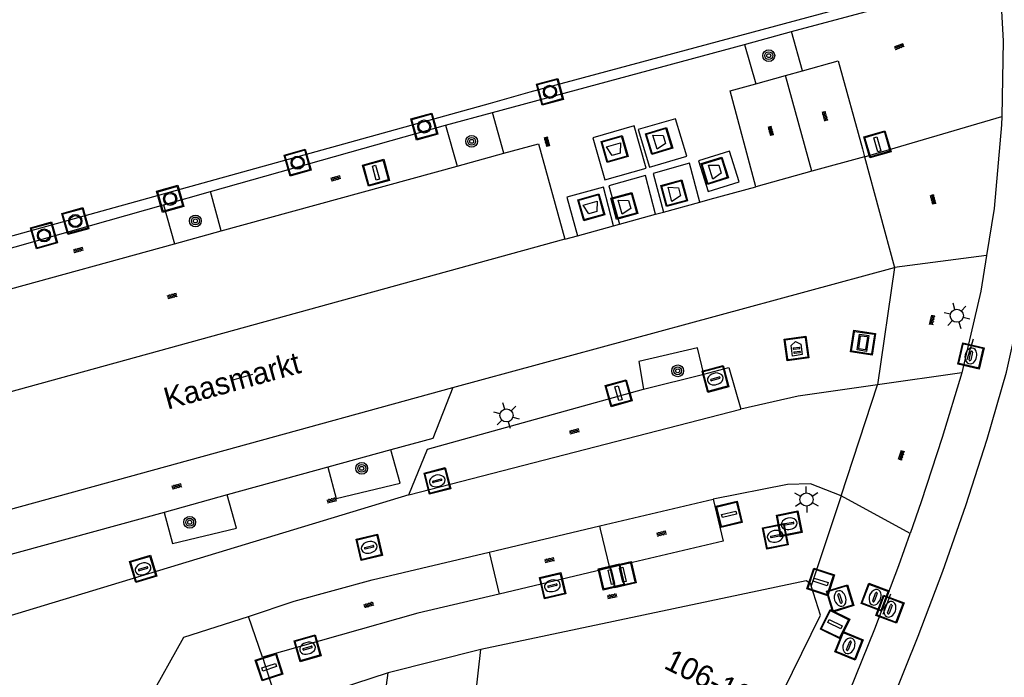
# Model space of a CAD drawing. Header units: metres. Extents: x 93870 to 95789, y 463036 to 464040.
# Tile 102 of 256: x 94041 to 94086, y 463903 to 463933. Entities that reach past the tile are written whole.
import ezdxf
from ezdxf.enums import TextEntityAlignment as Align

# ---------------------------------------------------------------- set-up
doc = ezdxf.new("R2010")
doc.units = ezdxf.units.M
doc.header["$LTSCALE"] = 25.4
for name, color, linetype in [('B_BEBOUWINGSGRENS_0', 1, 'Continuous'), ('B_TUSSENMUUR_0', 7, 'Continuous'), ('G_GRENS_ALGEMEEN_0', 7, 'Continuous'), ('Q_AFVAL_APART_PLAATS_0', 7, 'Continuous'), ('Q_BOOM_0', 3, 'Continuous'), ('Q_BRANDKRAAN_0', 5, 'Continuous'), ('Q_INSPECTIE_OF_RIOOLPUT_0', 253, 'Continuous'), ('Q_KOLK_0', 254, 'Continuous'), ('Q_LICHTMAST_0', 2, 'Continuous'), ('Q_LIJNAFWATERING_LIJN_0', 7, 'Continuous'), ('Q_MEERRING_0', 7, 'Continuous'), ('Q_OPLAADPAAL_0', 7, 'Continuous'), ('Q_RECLAMEZUIL_0', 232, 'Continuous'), ('Q_VERKEERSBORDPAAL_0', 40, 'Continuous'), ('Q_WATERLEIDINGPUT_0', 5, 'Continuous'), ('Q_WEGWIJZER_0', 7, 'Continuous'), ('S_GBKN_SYMBOOL_OV_GROOT_0', 7, 'Continuous'), ('V_WEGGRENS_0', 7, 'Continuous'), ('W_WATERGRENS_0', 5, 'Continuous'), ('Z_GBKN_HUISNUMMER_0', 252, 'Continuous'), ('Z_STRAATNAAM_0', 252, 'Continuous')]:
    doc.layers.add(name, color=color, linetype=linetype)
doc.layers.add('Q_PAAL_STEEN_0', color=7, linetype='Continuous', true_color=0xa97373)

# ---------------------------------------------------------------- blocks, each defined once
blk = doc.blocks.new('Q_AFVAL_APART_PLAATS')
for points in [[(-0.5, 0.5), (0.5, 0.5), (0.5, -0.5), (-0.5, -0.5)], [(-0.336, 0.197), (0.331, 0.197), (0.19, -0.251), (-0.196, -0.251)]]:
    blk.add_lwpolyline(points, close=True)
blk.add_lwpolyline([(-0.442, 0.464), (0.438, 0.464, -0.414214), (0.459, 0.442), (0.459, -0.437, -0.414214), (0.438, -0.459), (-0.442, -0.459, -0.414214), (-0.463, -0.437), (-0.463, 0.442, -0.414214), (-0.442, 0.464)], format="xyb")
blk = doc.blocks.new('Q_WEGWIJZER')
for points in [[(-0.5, 0.5), (0.5, 0.5), (0.5, -0.5), (-0.5, -0.5)], [(-0.369, 0.22), (0.358, 0.22), (0.358, -0.214), (-0.369, -0.214)]]:
    blk.add_lwpolyline(points, close=True)
for points in [[(-0.442, 0.464), (0.438, 0.464, -0.414214), (0.459, 0.442), (0.459, -0.437, -0.414214), (0.438, -0.459), (-0.442, -0.459, -0.414214), (-0.463, -0.437), (-0.463, 0.442), (-0.463, 0.444), (-0.463, 0.446), (-0.463, 0.448), (-0.462, 0.45), (-0.461, 0.451), (-0.46, 0.453), (-0.459, 0.455), (-0.458, 0.456), (-0.457, 0.457), (-0.456, 0.459), (-0.454, 0.46), (-0.453, 0.461), (-0.451, 0.462), (-0.449, 0.462), (-0.447, 0.463), (-0.446, 0.463), (-0.444, 0.464), (-0.442, 0.464)], [(-0.287, 0.16), (0.281, 0.16, -0.414214), (0.303, 0.139), (0.303, -0.134, -0.414214), (0.281, -0.156), (-0.287, -0.156, -0.414214), (-0.308, -0.134), (-0.308, 0.139), (-0.308, 0.14), (-0.308, 0.142), (-0.307, 0.144), (-0.307, 0.146), (-0.306, 0.148), (-0.305, 0.149), (-0.304, 0.151), (-0.303, 0.152), (-0.302, 0.154), (-0.3, 0.155), (-0.299, 0.156), (-0.297, 0.157), (-0.296, 0.158), (-0.294, 0.159), (-0.292, 0.159), (-0.29, 0.16), (-0.288, 0.16), (-0.287, 0.16)]]:
    blk.add_lwpolyline(points, format="xyb")
blk = doc.blocks.new('Q_OPLAADPAAL')
for points in [[(-0.5, 0.5), (0.5, 0.5), (0.5, -0.5), (-0.5, -0.5)], [(-0.08, 0.333), (0.071, 0.333), (0.071, -0.329), (-0.08, -0.329)]]:
    blk.add_lwpolyline(points, close=True)
blk.add_lwpolyline([(-0.442, 0.464), (0.438, 0.464, -0.414214), (0.459, 0.442), (0.459, -0.437, -0.414214), (0.438, -0.459), (-0.442, -0.459, -0.414214), (-0.463, -0.437), (-0.463, 0.442), (-0.463, 0.444), (-0.463, 0.446), (-0.463, 0.448), (-0.462, 0.45), (-0.461, 0.451), (-0.46, 0.453), (-0.459, 0.455), (-0.458, 0.456), (-0.457, 0.457), (-0.456, 0.459), (-0.454, 0.46), (-0.453, 0.461), (-0.451, 0.462), (-0.449, 0.462), (-0.447, 0.463), (-0.446, 0.463), (-0.444, 0.464), (-0.442, 0.464)], format="xyb")
blk = doc.blocks.new('Q_LICHTMAST')
for points in [[(0, 0.3), (0, 0.6)], [(-0.26, 0.15), (-0.52, 0.3)], [(0.26, 0.15), (0.52, 0.3)], [(-0.26, -0.15), (-0.52, -0.3)], [(0, -0.3), (0, -0.6)], [(0.26, -0.15), (0.52, -0.3)]]:
    blk.add_lwpolyline(points)
blk.add_circle((0, 0), 0.3)
blk = doc.blocks.new('Q_VERKEERSBORDPAAL')
for points in [[(-0.5, 0.5), (0.5, 0.5), (0.5, -0.5), (-0.5, -0.5)], [(-0.08, 0.333), (0.071, 0.333), (0.071, -0.329), (-0.08, -0.329)]]:
    blk.add_lwpolyline(points, close=True)
blk.add_lwpolyline([(-0.442, 0.464), (0.438, 0.464, -0.414214), (0.459, 0.442), (0.459, -0.437, -0.414214), (0.438, -0.459), (-0.442, -0.459, -0.414214), (-0.463, -0.437), (-0.463, 0.442), (-0.463, 0.444), (-0.463, 0.446), (-0.463, 0.448), (-0.462, 0.45), (-0.461, 0.451), (-0.46, 0.453), (-0.459, 0.455), (-0.458, 0.456), (-0.457, 0.457), (-0.456, 0.459), (-0.454, 0.46), (-0.453, 0.461), (-0.451, 0.462), (-0.449, 0.462), (-0.447, 0.463), (-0.446, 0.463), (-0.444, 0.464), (-0.442, 0.464)], format="xyb")
blk = doc.blocks.new('Q_PAAL_STEEN')
for points in [[(-0.5, 0.5), (0.5, 0.5), (0.5, -0.5), (-0.5, -0.5)], [(-0.08, 0.333), (0.071, 0.333), (0.071, -0.329), (-0.08, -0.329)]]:
    blk.add_lwpolyline(points, close=True)
blk.add_lwpolyline([(-0.442, 0.464), (0.438, 0.464, -0.414214), (0.459, 0.442), (0.459, -0.437, -0.414214), (0.438, -0.459), (-0.442, -0.459, -0.414214), (-0.463, -0.437), (-0.463, 0.442), (-0.463, 0.444), (-0.463, 0.446), (-0.463, 0.448), (-0.462, 0.45), (-0.461, 0.451), (-0.46, 0.453), (-0.459, 0.455), (-0.458, 0.456), (-0.457, 0.457), (-0.456, 0.459), (-0.454, 0.46), (-0.453, 0.461), (-0.451, 0.462), (-0.449, 0.462), (-0.447, 0.463), (-0.446, 0.463), (-0.444, 0.464), (-0.442, 0.464)], format="xyb")
blk = doc.blocks.new('Q_KOLK')
blk.add_lwpolyline([(-0.5, 0.5), (0.5, 0.5), (0.5, -0.5), (-0.5, -0.5)], close=True)
for points in [[(-0.442, 0.464), (0.438, 0.464, -0.414214), (0.459, 0.442), (0.459, -0.437, -0.414214), (0.438, -0.459), (-0.442, -0.459, -0.414214), (-0.463, -0.437), (-0.463, 0.442, -0.414214), (-0.442, 0.464)], [(-0.345, 0.105, 0.380426), (-0.276, -0.18)], [(-0.008, 0.266, 0.240218), (-0.345, 0.105)], [(-0.194, 0.045, 0.853344), (-0.194, -0.032)], [(0.331, 0.111, 0.240191), (-0.008, 0.266)], [(0.185, -0.032, 0.849746), (0.185, 0.045)], [(0.267, -0.176, 0.380426), (0.331, 0.111)], [(-0.276, -0.18, 0.148452), (0.012, -0.257)], [(0.012, -0.257, 0.131742), (0.267, -0.176)]]:
    blk.add_lwpolyline(points, format="xyb")
for points in [[(-0.194, 0.045), (0.185, 0.045)], [(0.185, -0.032), (-0.194, -0.032)]]:
    blk.add_lwpolyline(points)
blk = doc.blocks.new('Q_WATERLEIDINGPUT')
blk.add_lwpolyline([(-0.5, 0.5), (0.5, 0.5), (0.5, -0.5), (-0.5, -0.5)], close=True)
for points in [[(-0.442, 0.464), (0.438, 0.464, -0.414214), (0.459, 0.442), (0.459, -0.437, -0.414214), (0.438, -0.459), (-0.442, -0.459, -0.414214), (-0.463, -0.437), (-0.463, 0.442), (-0.463, 0.444), (-0.463, 0.446), (-0.463, 0.448), (-0.462, 0.45), (-0.461, 0.451), (-0.46, 0.453), (-0.459, 0.455), (-0.458, 0.456), (-0.457, 0.457), (-0.456, 0.459), (-0.454, 0.46), (-0.453, 0.461), (-0.451, 0.462), (-0.449, 0.462), (-0.447, 0.463), (-0.446, 0.463), (-0.444, 0.464), (-0.442, 0.464)], [(-0.345, 0.105, 0.380426), (-0.276, -0.18)], [(-0.008, 0.266, 0.240218), (-0.345, 0.105)], [(-0.194, 0.045, 0.853344), (-0.194, -0.032)], [(0.331, 0.111, 0.240191), (-0.008, 0.266)], [(0.185, -0.032, 0.849746), (0.185, 0.045)], [(0.267, -0.176, 0.380426), (0.331, 0.111)], [(-0.276, -0.18, 0.148452), (0.012, -0.257)], [(0.012, -0.257, 0.131742), (0.267, -0.176)]]:
    blk.add_lwpolyline(points, format="xyb")
for points in [[(-0.194, 0.045), (0.185, 0.045)], [(0.185, -0.032), (-0.194, -0.032)]]:
    blk.add_lwpolyline(points)
blk = doc.blocks.new('Q_INSPECTIE_OF_RIOOLPUT')
blk.add_lwpolyline([(-0.5, 0.5), (0.5, 0.5), (0.5, -0.5), (-0.5, -0.5)], close=True)
for points in [[(-0.442, 0.464), (0.438, 0.464, -0.414214), (0.459, 0.442), (0.459, -0.437, -0.414214), (0.438, -0.459), (-0.442, -0.459, -0.414214), (-0.463, -0.437), (-0.463, 0.442), (-0.463, 0.444), (-0.463, 0.446), (-0.463, 0.448), (-0.462, 0.45), (-0.461, 0.451), (-0.46, 0.453), (-0.459, 0.455), (-0.458, 0.456), (-0.457, 0.457), (-0.456, 0.459), (-0.454, 0.46), (-0.453, 0.461), (-0.451, 0.462), (-0.449, 0.462), (-0.447, 0.463), (-0.446, 0.463), (-0.444, 0.464), (-0.442, 0.464)], [(-0.345, 0.105, 0.380426), (-0.276, -0.18)], [(-0.008, 0.266, 0.240218), (-0.345, 0.105)], [(-0.194, 0.045, 0.853344), (-0.194, -0.032)], [(0.331, 0.111, 0.240191), (-0.008, 0.266)], [(0.185, -0.032, 0.849746), (0.185, 0.045)], [(0.267, -0.176, 0.380426), (0.331, 0.111)], [(-0.276, -0.18, 0.148452), (0.012, -0.257)], [(0.012, -0.257, 0.131742), (0.267, -0.176)]]:
    blk.add_lwpolyline(points, format="xyb")
for points in [[(-0.194, 0.045), (0.185, 0.045)], [(0.185, -0.032), (-0.194, -0.032)]]:
    blk.add_lwpolyline(points)
blk = doc.blocks.new('Q_BRANDKRAAN')
blk.add_lwpolyline([(-0.5, 0.5), (0.5, 0.5), (0.5, -0.5), (-0.5, -0.5)], close=True)
for points in [[(-0.442, 0.464), (0.438, 0.464, -0.414214), (0.459, 0.442), (0.459, -0.437, -0.414214), (0.438, -0.459), (-0.442, -0.459, -0.414214), (-0.463, -0.437), (-0.463, 0.442), (-0.463, 0.444), (-0.463, 0.446), (-0.463, 0.448), (-0.462, 0.45), (-0.461, 0.451), (-0.46, 0.453), (-0.459, 0.455), (-0.458, 0.456), (-0.457, 0.457), (-0.456, 0.459), (-0.454, 0.46), (-0.453, 0.461), (-0.451, 0.462), (-0.449, 0.462), (-0.447, 0.463), (-0.446, 0.463), (-0.444, 0.464), (-0.442, 0.464)], [(-0.345, 0.105, 0.380426), (-0.276, -0.18)], [(-0.008, 0.266, 0.240218), (-0.345, 0.105)], [(-0.194, 0.045, 0.853344), (-0.194, -0.032)], [(0.331, 0.111, 0.240191), (-0.008, 0.266)], [(0.185, -0.032, 0.849746), (0.185, 0.045)], [(0.267, -0.176, 0.380426), (0.331, 0.111)], [(-0.276, -0.18, 0.148452), (0.012, -0.257)], [(0.012, -0.257, 0.131742), (0.267, -0.176)]]:
    blk.add_lwpolyline(points, format="xyb")
for points in [[(-0.194, 0.045), (0.185, 0.045)], [(0.185, -0.032), (-0.194, -0.032)]]:
    blk.add_lwpolyline(points)
blk = doc.blocks.new('Q_MEERRING')
blk.add_lwpolyline([(-0.5, 0.5), (0.5, 0.5), (0.5, -0.5), (-0.5, -0.5)], close=True)
blk.add_lwpolyline([(-0.442, 0.464), (0.438, 0.464, -0.414214), (0.459, 0.442), (0.459, -0.437, -0.414214), (0.438, -0.459), (-0.442, -0.459, -0.414214), (-0.463, -0.437), (-0.463, 0.442), (-0.463, 0.444), (-0.463, 0.446), (-0.463, 0.448), (-0.462, 0.45), (-0.461, 0.451), (-0.46, 0.453), (-0.459, 0.455), (-0.458, 0.456), (-0.457, 0.457), (-0.456, 0.459), (-0.454, 0.46), (-0.453, 0.461), (-0.451, 0.462), (-0.449, 0.462), (-0.447, 0.463), (-0.446, 0.463), (-0.444, 0.464), (-0.442, 0.464)], format="xyb")
for radius in [0.3, 0.3, 0.25, 0.25]:
    blk.add_circle((0, 0), radius)
blk = doc.blocks.new('Q_RECLAMEZUIL')
blk.add_lwpolyline([(-0.5, 0.5), (0.5, 0.5), (0.5, -0.5), (-0.5, -0.5)], close=True)
for points in [[(-0.442, 0.464), (0.438, 0.464, -0.414214), (0.459, 0.442), (0.459, -0.437, -0.414214), (0.438, -0.459), (-0.442, -0.459, -0.414214), (-0.463, -0.437), (-0.463, 0.442), (-0.463, 0.444), (-0.463, 0.446), (-0.463, 0.448), (-0.462, 0.45), (-0.461, 0.451), (-0.46, 0.453), (-0.459, 0.455), (-0.458, 0.456), (-0.457, 0.457), (-0.456, 0.459), (-0.454, 0.46), (-0.453, 0.461), (-0.451, 0.462), (-0.449, 0.462), (-0.447, 0.463), (-0.446, 0.463), (-0.444, 0.464), (-0.442, 0.464)], [(-0.132, 0.045, 0.550274), (-0.132, -0.036)], [(0.126, -0.036, 0.506565), (0.126, 0.045)], [(-0.132, -0.14, 0.502509), (-0.132, -0.221)], [(0.126, -0.221, 0.554525), (0.126, -0.14)]]:
    blk.add_lwpolyline(points, format="xyb")
for points in [[(-0.228, 0.17), (-0.002, 0.326), (0.215, 0.17)], [(0.215, 0.17), (0.215, -0.318), (-0.228, -0.318), (-0.228, 0.17)], [(-0.132, 0.045), (0.126, 0.045)], [(0.126, -0.036), (-0.132, -0.036)], [(-0.132, -0.14), (0.126, -0.14)], [(0.126, -0.221), (-0.132, -0.221)]]:
    blk.add_lwpolyline(points)
blk = doc.blocks.new('Q_BOOM')
for radius in [0.27, 0.18, 0.09]:
    blk.add_circle((0, 0), radius)
blk = doc.blocks.new('S_GBKN_SYMBOOL_OV_GROOT')
for points in [[(-0.21875, 0.0625), (0.21875, 0.0625)], [(-0.21875, 0), (0.21875, 0)], [(-0.1875, 0.0625), (-0.1875, 0)], [(-0.125, 0.09375), (-0.125, 0.0625)], [(-0.125, 0), (-0.125, -0.0625)], [(-0.0625, 0.0625), (-0.0625, 0)], [(0, 0.09375), (0, 0.0625)], [(0, 0), (0, -0.0625)], [(0.0625, 0.0625), (0.0625, 0)], [(0.125, 0.09375), (0.125, 0.0625)], [(0.125, 0), (0.125, -0.0625)], [(0.1875, 0.0625), (0.1875, 0)], [(-0.21875, -0.0625), (0.21875, -0.0625)], [(-0.1875, -0.0625), (-0.1875, -0.09375)], [(-0.0625, -0.0625), (-0.0625, -0.09375)], [(0.0625, -0.0625), (0.0625, -0.09375)], [(0.1875, -0.0625), (0.1875, -0.09375)]]:
    blk.add_lwpolyline(points)

msp = doc.modelspace()

# ---------------------------------------------------------------- linework, layer by layer
at = {"layer": 'B_BEBOUWINGSGRENS_0'}
for p, q in [((94062.511, 463904.53), (94058.288, 463903.468)), ((94058.288, 463903.468), (94053.295, 463901.846))]:
    msp.add_line(p, q, dxfattribs=at)
for points in [[(94077.604, 463907.442), (94077.576, 463907.534), (94077.362, 463907.67), (94062.511, 463904.53)], [(94073.76, 463897.43), (94078.019, 463906.099), (94077.604, 463907.442)]]:
    msp.add_lwpolyline(points, dxfattribs=at)
at = {"layer": 'B_TUSSENMUUR_0'}
for p, q in [((94061.925, 463899.284), (94062.511, 463904.53)), ((94057.418, 463897.338), (94058.288, 463903.468))]:
    msp.add_line(p, q, dxfattribs=at)
at = {"layer": 'G_GRENS_ALGEMEEN_0'}
for p, q in [((94074.56, 463932.157), (94076.707, 463932.737)), ((94060.901, 463928.462), (94063.047, 463929.045)), ((94048.028, 463924.832), (94050.168, 463925.436))]:
    msp.add_line(p, q, dxfattribs=at)
at = {"layer": 'Q_LIJNAFWATERING_LIJN_0'}
for p, q in [((94084.997, 463918.697), (94084.707, 463917.752)), ((94081.221, 463907.051), (94080.871, 463906.126))]:
    msp.add_line(p, q, dxfattribs=at)
at = {"layer": 'V_WEGGRENS_0'}
for p, q in [((94076.707, 463932.737), (94080.745, 463933.829)), ((94077.197, 463930.95), (94076.707, 463932.737)), ((94074.56, 463932.157), (94075.066, 463930.362)), ((94077.197, 463930.95), (94078.836, 463931.403)), ((94078.836, 463931.403), (94079.94, 463927.39)), ((94075.066, 463930.362), (94076.419, 463930.735)), ((94076.419, 463930.735), (94077.197, 463930.95)), ((94077.625, 463926.364), (94076.419, 463930.735)), ((94063.558, 463927.186), (94063.047, 463929.045)), ((94050.168, 463925.436), (94060.901, 463928.462)), ((94060.901, 463928.462), (94061.426, 463926.6)), ((94080.039, 463927.029), (94086.298, 463928.864)), ((94061.426, 463926.6), (94063.558, 463927.186)), ((94073.868, 463927.284), (94072.45, 463926.843)), ((94079.94, 463927.39), (94080.039, 463927.029)), ((94080.039, 463927.029), (94077.625, 463926.364)), ((94080.039, 463927.029), (94081.409, 463921.964)), ((94050.662, 463923.642), (94061.426, 463926.6)), ((94077.625, 463926.364), (94075.072, 463925.66)), ((94050.662, 463923.642), (94050.168, 463925.436)), ((94039.576, 463922.449), (94048.028, 463924.832)), ((94048.028, 463924.832), (94048.529, 463923.056)), ((94070.855, 463924.499), (94072.51, 463924.955)), ((94068.84, 463923.945), (94070.495, 463924.4)), ((94070.495, 463924.4), (94070.855, 463924.499)), ((94068.577, 463923.872), (94068.84, 463923.945)), ((94048.529, 463923.056), (94050.662, 463923.642)), ((94066.922, 463923.417), (94068.577, 463923.872)), ((94066.353, 463923.26), (94031.74, 463913.733)), ((94040.063, 463920.729), (94048.529, 463923.056)), ((94066.353, 463923.26), (94066.922, 463923.417)), ((94085.609, 463922.513), (94081.409, 463921.964)), ((94061.23, 463916.5), (94081.409, 463921.964)), ((94081.409, 463921.964), (94080.62, 463916.61)), ((94069.948, 463916.421), (94072.699, 463917.108)), ((94084.476, 463917.157), (94080.62, 463916.61)), ((94034.09, 463909.02), (94061.23, 463916.5)), ((94078.96, 463911.54), (94080.62, 463916.61)), ((94059.23, 463911.59), (94074.392, 463915.498)), ((94058.409, 463913.644), (94055.521, 463912.849)), ((94055.521, 463912.849), (94050.935, 463911.586)), ((94050.935, 463911.586), (94048.047, 463910.791)), ((94067.949, 463910.175), (94073.127, 463911.402)), ((94078.96, 463911.54), (94077.604, 463907.442)), ((94082.116, 463909.831), (94078.96, 463911.54)), ((94048.047, 463910.791), (94039.971, 463908.568)), ((94062.892, 463908.977), (94067.949, 463910.175)), ((94062.892, 463908.977), (94063.345, 463907.064)), ((94068.401, 463908.259), (94063.345, 463907.064)), ((94052.539, 463904.176), (94051.911, 463906.04)), ((94052.539, 463904.176), (94053.295, 463901.846))]:
    msp.add_line(p, q, dxfattribs=at)
for points in [[(94079.64, 463898.446), (94081.291, 463902.195), (94082.49, 463905.138), (94083.613, 463908.11), (94084.66, 463911.11), (94085.63, 463914.136), (94086.522, 463917.186), (94087.363, 463921.033), (94087.996, 463924.921), (94088.418, 463928.836), (94088.629, 463932.769), (94088.627, 463936.707), (94088.565, 463937.767)], [(94086.13, 463937.101), (94086.151, 463936.143), (94086.357, 463932.317), (94086.298, 463928.864)], [(94063.047, 463929.045), (94064.957, 463929.561), (94074.56, 463932.157)], [(94075.072, 463925.66), (94073.895, 463930.038), (94075.066, 463930.362)], [(94069.509, 463928.433), (94067.624, 463927.891), (94068.176, 463925.97), (94070.061, 463926.512), (94069.509, 463928.433)], [(94070.221, 463926.556), (94071.915, 463927.056), (94071.398, 463928.765), (94069.705, 463928.265), (94070.221, 463926.556)], [(94086.298, 463928.864), (94086.291, 463928.487), (94085.955, 463924.67), (94085.609, 463922.513)], [(94063.558, 463927.186), (94065.148, 463927.623), (94066.353, 463923.26)], [(94072.45, 463926.843), (94072.887, 463925.437), (94074.305, 463925.878), (94073.868, 463927.284)], [(94072.51, 463924.955), (94072.045, 463926.727), (94070.376, 463926.259), (94070.855, 463924.499)], [(94070.495, 463924.4), (94070.031, 463926.173), (94068.361, 463925.705), (94068.84, 463923.945)], [(94068.577, 463923.872), (94068.112, 463925.644), (94066.443, 463925.177), (94066.922, 463923.417)], [(94072.51, 463924.955), (94072.984, 463925.085), (94075.072, 463925.66)], [(94085.609, 463922.513), (94085.348, 463920.888), (94084.476, 463917.157)], [(94072.699, 463917.108), (94072.4, 463918.306), (94069.723, 463917.673), (94069.948, 463916.421)], [(94072.699, 463917.108), (94073.833, 463917.409), (94074.392, 463915.498)], [(94084.476, 463917.157), (94083.583, 463914.204), (94082.624, 463911.272), (94082.116, 463909.831)], [(94061.23, 463916.5), (94060.32, 463914.17), (94058.409, 463913.644)], [(94059.23, 463911.59), (94060.085, 463913.672), (94069.948, 463916.421)], [(94080.62, 463916.61), (94077, 463916.1), (94074.392, 463915.498)], [(94055.521, 463912.849), (94055.914, 463911.423), (94058.826, 463912.129), (94058.409, 463913.644)], [(94078.96, 463911.54), (94077.56, 463912.1), (94076.519, 463912.068), (94073.127, 463911.402)], [(94059.23, 463911.59), (94033.38, 463903.75), (94031.57, 463903.4)], [(94048.047, 463910.791), (94048.44, 463909.365), (94051.352, 463910.071), (94050.935, 463911.586)], [(94073.127, 463911.402), (94073.583, 463909.483), (94068.401, 463908.259)], [(94068.401, 463908.259), (94067.985, 463910.019), (94067.949, 463910.175)], [(94059.012, 463859.949), (94061.003, 463864.161), (94076.166, 463895.542), (94079.35, 463902.618), (94080.507, 463905.478), (94081.598, 463908.363), (94082.116, 463909.831)], [(94051.911, 463906.04), (94053.993, 463906.732), (94057.55, 463907.711), (94062.892, 463908.977)], [(94063.345, 463907.064), (94059.634, 463906.187), (94052.539, 463904.176)], [(94042.428, 463900.64), (94047.36, 463902.24), (94048.946, 463905.094), (94051.911, 463906.04)]]:
    msp.add_lwpolyline(points, dxfattribs=at)
at = {"layer": 'W_WATERGRENS_0'}
msp.add_lwpolyline([(94080.438, 463934.21), (94064.757, 463929.97), (94062.936, 463929.451), (94027.466, 463919.621), (93972.758, 463904.687), (93960.745, 463901.339)], dxfattribs=at)
at = {"layer": 'Z_STRAATNAAM_0'}
msp.add_line((94051.146, 463916.828), (94052.11, 463917.094), dxfattribs=at)

# ---------------------------------------------------------------- block references
at = {"layer": 'Q_AFVAL_APART_PLAATS_0'}
for p, rotation in [((94068.625, 463927.378), 16.04169798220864), ((94070.652, 463927.745), 106.8006906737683), ((94073.195, 463926.386), 107.2658094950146), ((94071.34, 463925.364), 105.224813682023), ((94067.56, 463924.717), 15.63205918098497), ((94069.064, 463924.782), 105.224813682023)]:
    msp.add_blockref('Q_AFVAL_APART_PLAATS', p, dxfattribs=dict(at, rotation=rotation))
at = {"layer": 'Q_BOOM_0'}
for p, rotation in [((94075.662, 463931.642), 15.11728552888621), ((94062.096, 463927.731), 15.36875556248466), ((94049.481, 463924.096), 15.36189077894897), ((94071.503, 463917.253), 14.02154093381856), ((94057.075, 463912.802), 15.39100572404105), ((94049.221, 463910.339), 15.39100572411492)]:
    msp.add_blockref('Q_BOOM', p, dxfattribs=dict(at, rotation=rotation))
at = {"layer": 'Q_BRANDKRAAN_0', "rotation": 67.97442976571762}
msp.add_blockref('Q_BRANDKRAAN', (94079.328, 463904.702), dxfattribs=at)
at = {"layer": 'Q_INSPECTIE_OF_RIOOLPUT_0'}
for p, rotation in [((94057.42, 463909.194), 13.33254876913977), ((94078.92, 463906.866), 107.1716552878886)]:
    msp.add_blockref('Q_INSPECTIE_OF_RIOOLPUT', p, dxfattribs=dict(at, rotation=rotation))
at = {"layer": 'Q_KOLK_0'}
for p, rotation in [((94084.895, 463917.935), 76.84510473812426), ((94073.227, 463916.883), 14.86535750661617), ((94060.531, 463912.228), 14.45337805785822), ((94075.962, 463909.699), 11.10839362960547), ((94047.096, 463908.211), 16.8719315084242), ((94065.788, 463907.44), 13.29798491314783), ((94081.197, 463906.374), 69.28524111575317), ((94054.607, 463904.59), 15.82480034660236)]:
    msp.add_blockref('Q_KOLK', p, dxfattribs=dict(at, rotation=rotation))
at = {"layer": 'Q_LICHTMAST_0'}
for p, rotation in [((94084.251, 463919.768), 76.84510473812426), ((94063.685, 463915.218), 15.57413422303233), ((94077.385, 463911.38), 1.760699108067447)]:
    msp.add_blockref('Q_LICHTMAST', p, dxfattribs=dict(at, rotation=rotation))
at = {"layer": 'Q_MEERRING_0'}
for p, rotation in [((94065.67, 463929.992), 15.13044920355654), ((94059.93, 463928.405), 15.48994734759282), ((94054.148, 463926.756), 15.74496064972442), ((94048.328, 463925.106), 15.76134782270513), ((94043.998, 463924.091), 15.48994734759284), ((94042.569, 463923.435), 15.74553813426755)]:
    msp.add_blockref('Q_MEERRING', p, dxfattribs=dict(at, rotation=rotation))
at = {"layer": 'Q_OPLAADPAAL_0', "rotation": 13.29798491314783}
msp.add_blockref('Q_OPLAADPAAL', (94068.478, 463907.845), dxfattribs=at)
at = {"layer": 'Q_PAAL_STEEN_0'}
for p, rotation in [((94078.035, 463907.62), 71.69097576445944), ((94078.687, 463905.688), 63.83553787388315)]:
    msp.add_blockref('Q_PAAL_STEEN', p, dxfattribs=dict(at, rotation=rotation))
at = {"layer": 'Q_RECLAMEZUIL_0', "rotation": 8.01927893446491}
msp.add_blockref('Q_RECLAMEZUIL', (94076.933, 463918.277), dxfattribs=at)
at = {"layer": 'Q_VERKEERSBORDPAAL_0'}
for p, rotation in [((94080.623, 463927.591), 16.3399670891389), ((94057.729, 463926.296), 15.36585853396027), ((94068.805, 463916.23), 15.57413422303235), ((94073.85, 463910.706), 103.3669306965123), ((94069.001, 463907.943), 13.28981189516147), ((94052.845, 463903.729), 107.9763556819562)]:
    msp.add_blockref('Q_VERKEERSBORDPAAL', p, dxfattribs=dict(at, rotation=rotation))
at = {"layer": 'Q_WATERLEIDINGPUT_0'}
for p, rotation in [((94076.597, 463910.27), 11.10839362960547), ((94080.519, 463906.921), 69.28524111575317)]:
    msp.add_blockref('Q_WATERLEIDINGPUT', p, dxfattribs=dict(at, rotation=rotation))
at = {"layer": 'Q_WEGWIJZER_0', "rotation": 81.61686177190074}
msp.add_blockref('Q_WEGWIJZER', (94079.968, 463918.538), dxfattribs=at)
at = {"layer": 'S_GBKN_SYMBOOL_OV_GROOT_0'}
for p, rotation in [((94081.622, 463932.065), 21.62204045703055), ((94078.229, 463928.883), 105.4246815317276), ((94075.76, 463928.202), 105.4246815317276), ((94065.545, 463927.709), 105.4394131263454), ((94055.892, 463926.052), 15.36585853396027), ((94083.169, 463925.07), 105.1354035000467), ((94044.139, 463922.78), 15.36901528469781), ((94048.425, 463920.678), 15.36901528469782), ((94083.114, 463919.575), 76.84510473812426), ((94066.786, 463914.5), 14.45337805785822), ((94081.718, 463913.406), 71.8880890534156), ((94048.634, 463911.99), 15.39100572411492), ((94055.71, 463911.344), 13.62812113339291), ((94070.765, 463909.831), 13.33114845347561), ((94065.646, 463908.619), 13.32763675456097), ((94068.513, 463906.973), 11.93842482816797), ((94057.404, 463906.577), 15.82480034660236)]:
    msp.add_blockref('S_GBKN_SYMBOOL_OV_GROOT', p, dxfattribs=dict(at, rotation=rotation))

# ---------------------------------------------------------------- texts
at = {"layer": 'Z_GBKN_HUISNUMMER_0', "linetype": 'Continuous'}
msp.add_text('106-106A', height=1, rotation=333.8, dxfattribs=at).set_placement((94073.646, 463902.867), align=Align.MIDDLE)
at = {"layer": 'Z_STRAATNAAM_0', "linetype": 'Continuous'}
msp.add_text('Kaasmarkt', height=1, rotation=15.426, dxfattribs=at).set_placement((94051.146, 463916.828), align=Align.MIDDLE)

doc.saveas('drawing.dxf')
